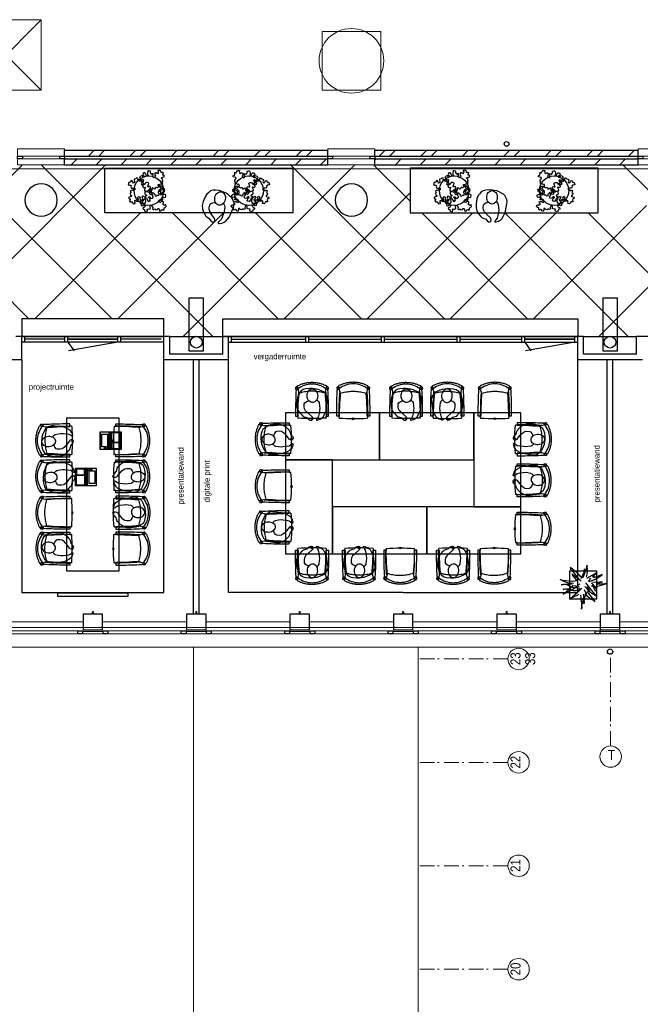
# Model space of a CAD drawing. Header units: millimetres. Extents: x -75976 to 232306, y 42824 to 140527.
# Tile 82 of 199: x 172987 to 183547, y 74742 to 91500. Entities that reach past the tile are written whole.
import ezdxf

# ---------------------------------------------------------------- set-up
doc = ezdxf.new("R2010")
doc.units = ezdxf.units.MM
doc.header["$LTSCALE"] = 400
doc.header["$PDMODE"] = 3
doc.header["$PDSIZE"] = 15
doc.linetypes.add('HIDDEN', pattern=[0.375, 0.25, -0.125])
doc.linetypes.add('STYLE_06', pattern=[1.041641, 0.625, -0.208282, 0.069427, -0.138931])
for name, color, linetype in [('-ve', 2, 'HIDDEN'), ('co1-1-n-1-0-8_ip0', 7, 'Continuous'), ('inlay', 6, 'Continuous'), ('inr', 4, 'Continuous'), ('plant', 114, 'Continuous'), ('plat', 5, 'Continuous'), ('symbol', 1, 'Continuous'), ('timmerwerk-ge', 150, 'Continuous'), ('verlichting', 2, 'Continuous')]:
    doc.layers.add(name, color=color, linetype=linetype)
for name, color, linetype, lineweight in [('Buitenkozijnen', 140, 'Continuous', 15), ('mat-baksteen', 5, 'Continuous', 25), ('mat-beton (ihwg)', 5, 'Continuous', 25), ('mat-kalkzandsteen', 5, 'Continuous', 25), ('None', 7, 'Continuous', 9)]:
    doc.layers.add(name, color=color, linetype=linetype, lineweight=lineweight)
doc.styles.add('Arial Narrow', font='ARIALN.TTF', dxfattribs={"height": 222.25})
doc.styles.add('s100', font='stylu.ttf', dxfattribs={"height": 100})

# ---------------------------------------------------------------- blocks, each defined once
blk = doc.blocks.new('Kolom 280x320')
at = {"layer": 'mat-beton (ihwg)', "lineweight": 25}
blk.add_lwpolyline([(-300, 160), (-20, 160), (-20, -160), (-300, -160)], close=True, dxfattribs=at)
at = {"layer": 'None', "color": 92, "linetype": 'Continuous', "lineweight": 5}
blk.add_point((0, 0), dxfattribs=at)
blk = doc.blocks.new('Kolom O 550')
at = {"layer": 'mat-beton (ihwg)', "lineweight": 25}
blk.add_circle((0, 0), 275, dxfattribs=at)
blk = doc.blocks.new('Gevelpui best 1410 (2D)')
at = {"layer": 'Buitenkozijnen', "lineweight": 15}
for p, q in [((-260, 0), (-260, -1410)), ((-260, 0), (-210, 0)), ((-210, 0), (-210, -1410)), ((-260, -1410), (-210, -1410))]:
    blk.add_line(p, q, dxfattribs=at)
at = {"layer": 'Buitenkozijnen', "color": 92, "lineweight": 25}
for points in [[(-260, 0), (-210, 0), (-210, -80), (-260, -80)], [(-260, -1330), (-210, -1330), (-210, -1410), (-260, -1410)]]:
    blk.add_lwpolyline(points, close=True, dxfattribs=at)
at = {"layer": 'None', "color": 43, "linetype": 'Continuous', "lineweight": 9}
blk.add_line((-410, 15), (-410, -1425), dxfattribs=at)
blk = doc.blocks.new('Gevelpui best 800')
at = {"layer": 'Buitenkozijnen', "color": 43, "linetype": 'Continuous', "lineweight": 9}
blk.add_lwpolyline([(-400, 270), (400, 270), (400, 0), (-400, 0)], close=True, dxfattribs=at)
at = {"layer": 'Buitenkozijnen', "color": 140, "linetype": 'Continuous', "lineweight": 15}
blk.add_lwpolyline([(-400, 150), (400, 150), (400, 100), (-400, 100)], close=True, dxfattribs=at)
at = {"layer": 'Buitenkozijnen', "color": 92, "linetype": 'Continuous', "lineweight": 25}
for points in [[(-400, 150), (-320, 150), (-320, 100), (-400, 100)], [(320, 150), (400, 150), (400, 100), (320, 100)]]:
    blk.add_lwpolyline(points, close=True, dxfattribs=at)
blk = doc.blocks.new('*X990')
at = {"layer": 'None', "lineweight": 9}
for p, q in [((4173, 2900), (4273, 3000)), ((4597, 2900), (4697, 3000)), ((5021, 2900), (5121, 3000)), ((5446, 2900), (5546, 3000)), ((5870, 2900), (5970, 3000)), ((6294, 2900), (6394, 3000)), ((6718, 2900), (6818, 3000)), ((7143, 2900), (7243, 3000)), ((7567, 2900), (7667, 3000)), ((7991, 2900), (8091, 3000)), ((8415, 2900), (8515, 3000))]:
    blk.add_line(p, q, dxfattribs=at)
blk = doc.blocks.new('*X991')
at = {"layer": 'None', "lineweight": 9}
for p, q in [((4464, 3050), (4564, 3150)), ((4641, 3050), (4741, 3150)), ((5171, 3050), (5271, 3150)), ((5348, 3050), (5448, 3150)), ((5878, 3050), (5978, 3150)), ((6055, 3050), (6155, 3150)), ((6586, 3050), (6686, 3150)), ((6762, 3050), (6862, 3150)), ((7293, 3050), (7393, 3150)), ((7469, 3050), (7569, 3150)), ((8000, 3050), (8100, 3150)), ((8176, 3050), (8276, 3150))]:
    blk.add_line(p, q, dxfattribs=at)
blk = doc.blocks.new('*X992')
at = {"layer": 'None', "lineweight": 9}
for p, q in [((9341, 2977), (9364, 3000)), ((9688, 2900), (9788, 3000)), ((10112, 2900), (10212, 3000)), ((10537, 2900), (10637, 3000)), ((10961, 2900), (11061, 3000)), ((11385, 2900), (11485, 3000)), ((11810, 2900), (11910, 3000)), ((12234, 2900), (12334, 3000)), ((12658, 2900), (12758, 3000)), ((13082, 2900), (13182, 3000)), ((13507, 2900), (13607, 3000))]:
    blk.add_line(p, q, dxfattribs=at)
blk = doc.blocks.new('*X993')
at = {"layer": 'None', "lineweight": 9}
for p, q in [((9414, 3050), (9514, 3150)), ((9590, 3050), (9690, 3150)), ((10121, 3050), (10221, 3150)), ((10297, 3050), (10397, 3150)), ((10828, 3050), (10928, 3150)), ((11005, 3050), (11105, 3150)), ((11535, 3050), (11635, 3150)), ((11712, 3050), (11812, 3150)), ((12242, 3050), (12342, 3150)), ((12419, 3050), (12519, 3150)), ((12949, 3050), (13049, 3150)), ((13126, 3050), (13226, 3150)), ((13657, 3050), (13757, 3150))]:
    blk.add_line(p, q, dxfattribs=at)
blk = doc.blocks.new('HWA')
at = {"layer": 'None', "color": 92, "linetype": 'Continuous', "lineweight": 25}
blk.add_circle((0, -74), 40, dxfattribs=at)
blk = doc.blocks.new('*U1078')
at = {"layer": 'None', "color": 140, "linetype": 'Continuous', "lineweight": 15}
for p, q in [((2461.059, 5370), (3661.059, 4170)), ((3661.059, 5370), (2461.059, 4170))]:
    blk.add_line(p, q, dxfattribs=at)
blk.add_lwpolyline([(2461.059, 5370), (3661.059, 5370), (3661.059, 4170), (2461.059, 4170)], close=True, dxfattribs=at)
blk = doc.blocks.new('boom nieuw 01')
at = {"layer": 'plant', "extrusion": (0, -4.44089e-16, -1)}
for p, q in [((-574, 694), (-627, 737)), ((-627, 737), (-616, 698)), ((-574, 694), (-627, 737)), ((-627, 737), (-616, 698)), ((-285, 709), (-298, 670)), ((-285, 665), (-285, 709)), ((-238, 749), (-257, 677)), ((-238, 749), (-257, 677)), ((-225, 789), (-238, 749)), ((-225, 789), (-238, 749)), ((-225, 745), (-225, 789)), ((-225, 745), (-225, 789)), ((-219, 696), (-225, 745)), ((-219, 696), (-225, 745)), ((-616, 698), (-564, 639)), ((-616, 698), (-564, 639)), ((-531, 541), (-584, 584)), ((-584, 584), (-573, 545)), ((-531, 541), (-584, 584)), ((-584, 584), (-573, 545)), ((-519, 654), (-574, 694)), ((-519, 654), (-574, 694)), ((-573, 545), (-520, 486)), ((-573, 545), (-520, 486)), ((-564, 639), (-510, 574)), ((-564, 639), (-510, 574)), ((-476, 501), (-531, 541)), ((-476, 501), (-531, 541)), ((-520, 486), (-467, 421)), ((-520, 486), (-467, 421)), ((-467, 618), (-519, 654)), ((-467, 618), (-519, 654)), ((-510, 574), (-463, 510)), ((-510, 574), (-463, 510)), ((-424, 465), (-476, 501)), ((-424, 465), (-476, 501)), ((-412, 565), (-467, 618)), ((-412, 565), (-467, 618)), ((-463, 510), (-423, 466)), ((-463, 510), (-423, 466)), ((-423, 466), (-397, 444)), ((-423, 466), (-397, 444)), ((-369, 511), (-412, 565)), ((-369, 511), (-412, 565)), ((-344, 540), (-368, 472)), ((-316, 598), (-344, 540)), ((-308, 551), (-333, 488)), ((-308, 551), (-333, 488)), ((-298, 670), (-316, 598)), ((-284, 619), (-308, 551)), ((-284, 619), (-308, 551)), ((-279, 616), (-285, 665)), ((-257, 677), (-284, 619)), ((-257, 677), (-284, 619)), ((-243, 519), (-227, 576)), ((-243, 519), (-227, 576)), ((-187, 511), (-234, 479)), ((-187, 511), (-234, 479)), ((-227, 576), (-219, 630)), ((-227, 576), (-219, 630)), ((-219, 630), (-219, 696)), ((-219, 630), (-219, 696)), ((-119, 548), (-187, 511)), ((-167, 460), (-136, 488)), ((-167, 460), (-136, 488)), ((-55, 579), (-119, 548)), ((-55, 579), (-119, 548)), ((-101, 524), (-55, 560)), ((-101, 524), (-55, 560)), ((-95, 500), (-50, 537)), ((-4, 517), (-70, 496)), ((-4, 517), (-70, 496)), ((9, 617), (-55, 579)), ((9, 617), (-55, 579)), ((-55, 560), (-36, 579)), ((-55, 560), (-36, 579)), ((-36, 579), (9, 617)), ((-36, 579), (9, 617)), ((-25, 464), (20, 490)), ((-25, 464), (20, 490)), ((73, 551), (-4, 517)), ((73, 551), (-4, 517)), ((20, 490), (61, 517)), ((20, 490), (61, 517)), ((61, 517), (92, 539)), ((61, 517), (92, 539)), ((126, 569), (73, 551)), ((126, 569), (73, 551)), ((92, 539), (126, 569)), ((92, 539), (126, 569)), ((-831, 440), (-863, 451)), ((-863, 451), (-808, 440)), ((-831, 440), (-863, 451)), ((-863, 451), (-808, 440)), ((-838, 331), (-790, 339)), ((-838, 331), (-790, 339)), ((-787, 335), (-838, 331)), ((-787, 335), (-838, 331)), ((-793, 417), (-831, 440)), ((-793, 417), (-831, 440)), ((-808, 440), (-733, 432)), ((-808, 440), (-733, 432)), ((-751, 400), (-793, 417)), ((-751, 400), (-793, 417)), ((-790, 339), (-724, 343)), ((-790, 339), (-724, 343)), ((-737, 335), (-787, 335)), ((-737, 335), (-787, 335)), ((-690, 378), (-751, 400)), ((-690, 378), (-751, 400)), ((-746, 230), (-680, 234)), ((-746, 230), (-680, 234)), ((-691, 320), (-737, 335)), ((-733, 432), (-646, 419)), ((-733, 432), (-646, 419)), ((-724, 343), (-665, 349)), ((-724, 343), (-665, 349)), ((-636, 315), (-691, 320)), ((-636, 315), (-691, 320)), ((-601, 365), (-690, 378)), ((-601, 365), (-690, 378)), ((-642, 298), (-680, 321)), ((-642, 298), (-680, 321)), ((-680, 234), (-621, 240)), ((-680, 234), (-621, 240)), ((-665, 349), (-613, 352)), ((-665, 349), (-613, 352)), ((-604, 263), (-648, 228)), ((-604, 263), (-648, 228)), ((-646, 419), (-567, 415)), ((-646, 419), (-567, 415)), ((-601, 281), (-642, 298)), ((-601, 281), (-642, 298)), ((-613, 352), (-578, 349)), ((-613, 352), (-578, 349)), ((-553, 314), (-604, 263)), ((-553, 314), (-604, 263)), ((-547, 362), (-601, 365)), ((-547, 362), (-601, 365)), ((-540, 259), (-601, 281)), ((-540, 259), (-601, 281)), ((-583, 313), (-496, 300)), ((-583, 313), (-496, 300)), ((-568, 225), (-511, 263)), ((-568, 225), (-511, 263)), ((-567, 415), (-510, 423)), ((-567, 415), (-510, 423)), ((-451, 246), (-540, 259)), ((-451, 246), (-540, 259)), ((-511, 263), (-472, 292)), ((-511, 263), (-472, 292)), ((-510, 423), (-451, 434)), ((-510, 423), (-451, 434)), ((-496, 300), (-417, 296)), ((-496, 300), (-417, 296)), ((-472, 292), (-455, 309)), ((-472, 292), (-455, 309)), ((-397, 243), (-451, 246)), ((-397, 243), (-451, 246)), ((-398, 347), (-436, 328)), ((-398, 347), (-436, 328)), ((-369, 412), (-424, 465)), ((-369, 412), (-424, 465)), ((-354, 238), (-392, 219)), ((-354, 238), (-392, 219)), ((-281, 288), (-232, 238)), ((-281, 288), (-232, 238)), ((-231, 344), (-254, 371)), ((-231, 344), (-254, 371)), ((-194, 216), (-242, 260)), ((-194, 216), (-242, 260)), ((-233, 285), (-204, 233)), ((-233, 285), (-204, 233)), ((-232, 238), (-199, 194)), ((-232, 238), (-199, 194)), ((-192, 292), (-231, 344)), ((-192, 292), (-231, 344)), ((-195, 409), (-161, 444)), ((-151, 244), (-192, 292)), ((-151, 244), (-192, 292)), ((-170, 410), (-128, 424)), ((-170, 410), (-128, 424)), ((-33, 98), (-151, 244)), ((-33, 98), (-151, 244)), ((-128, 424), (-78, 443)), ((-128, 424), (-78, 443)), ((-127, 307), (-59, 290)), ((-127, 307), (-59, 290)), ((-105, 362), (-122, 364)), ((-105, 362), (-122, 364)), ((-113, 330), (-85, 277)), ((-113, 330), (-85, 277)), ((-83, 336), (-105, 362)), ((-83, 336), (-105, 362)), ((-15, 385), (-100, 387)), ((-15, 385), (-100, 387)), ((-85, 277), (-56, 224)), ((-85, 277), (-56, 224)), ((-43, 284), (-83, 336)), ((-43, 284), (-83, 336)), ((-78, 443), (-25, 464)), ((-78, 443), (-25, 464)), ((-59, 290), (16, 294)), ((-59, 290), (16, 294)), ((-3, 235), (-43, 284)), ((-3, 235), (-43, 284)), ((69, 341), (-16, 343)), ((69, 341), (-16, 343)), ((71, 388), (-15, 385)), ((71, 388), (-15, 385)), ((-5, 354), (51, 371)), ((-5, 354), (51, 371)), ((16, 294), (79, 310)), ((16, 294), (79, 310)), ((51, 371), (104, 389)), ((51, 371), (104, 389)), ((154, 344), (69, 341)), ((154, 344), (69, 341)), ((140, 402), (71, 388)), ((140, 402), (71, 388)), ((79, 310), (135, 327)), ((79, 310), (135, 327)), ((104, 389), (140, 402)), ((104, 389), (140, 402)), ((135, 327), (188, 345)), ((135, 327), (188, 345)), ((224, 359), (154, 344)), ((224, 359), (154, 344)), ((188, 345), (224, 359)), ((188, 345), (224, 359)), ((-748, 141), (-796, 107)), ((-748, 141), (-796, 107)), ((-796, 107), (-737, 139)), ((-796, 107), (-737, 139)), ((-794, 221), (-746, 230)), ((-794, 221), (-746, 230)), ((-743, 226), (-794, 221)), ((-743, 226), (-794, 221)), ((-722, 163), (-748, 141)), ((-722, 163), (-748, 141)), ((-694, 225), (-743, 226)), ((-694, 225), (-743, 226)), ((-737, 139), (-688, 167)), ((-737, 139), (-688, 167)), ((-686, 193), (-722, 163)), ((-686, 193), (-722, 163)), ((-647, 211), (-694, 225)), ((-647, 211), (-694, 225)), ((-688, 167), (-620, 196)), ((-688, 167), (-620, 196)), ((-648, 228), (-686, 193)), ((-648, 228), (-686, 193)), ((-592, 206), (-647, 211)), ((-592, 206), (-647, 211)), ((-597, 22), (-646, -12)), ((-597, 22), (-646, -12)), ((-646, -12), (-586, 20)), ((-646, -12), (-586, 20)), ((-620, 196), (-568, 225)), ((-620, 196), (-568, 225)), ((-572, 44), (-597, 22)), ((-572, 44), (-597, 22)), ((-549, 186), (-592, 206)), ((-549, 186), (-592, 206)), ((-586, 20), (-537, 48)), ((-586, 20), (-537, 48)), ((-535, 74), (-572, 44)), ((-535, 74), (-572, 44)), ((-496, 183), (-549, 186)), ((-496, 183), (-549, 186)), ((-537, 48), (-469, 77)), ((-537, 48), (-469, 77)), ((-497, 109), (-535, 74)), ((-497, 109), (-535, 74)), ((-454, 144), (-497, 109)), ((-454, 144), (-497, 109)), ((-392, 219), (-496, 183)), ((-392, 219), (-496, 183)), ((-469, 77), (-417, 106)), ((-469, 77), (-417, 106)), ((-403, 195), (-454, 144)), ((-403, 195), (-454, 144)), ((-369, 232), (-403, 195)), ((-369, 232), (-403, 195)), ((-380, 87), (-378, 37)), ((-380, 87), (-378, 37)), ((-378, 37), (-372, -25)), ((-378, 37), (-372, -25)), ((-317, 95), (-308, 24)), ((-317, 95), (-308, 24)), ((-317, -32), (-303, 34)), ((-317, -32), (-303, 34)), ((-308, 24), (-304, -32)), ((-308, 24), (-304, -32)), ((-303, 34), (-304, 107)), ((-303, 34), (-304, 107)), ((-297, 215), (-269, 162)), ((-297, 215), (-269, 162)), ((-293, -58), (-278, 12)), ((-293, -58), (-278, 12)), ((-278, 12), (-263, 89)), ((-278, 12), (-263, 89)), ((-269, 162), (-239, 109)), ((-269, 162), (-239, 109)), ((-267, 114), (-235, 70)), ((-267, 114), (-235, 70)), ((-263, 89), (-248, 155)), ((-263, 89), (-248, 155)), ((-235, 70), (-173, 19)), ((-235, 70), (-173, 19)), ((-186, 120), (-227, 169)), ((-186, 120), (-227, 169)), ((-204, 233), (-174, 186)), ((-204, 233), (-174, 186)), ((-199, 194), (-138, 143)), ((-199, 194), (-138, 143)), ((-174, 186), (-194, 216)), ((-174, 186), (-194, 216)), ((-69, -25), (-186, 120)), ((-69, -25), (-186, 120)), ((-173, 19), (-128, -8)), ((-173, 19), (-128, -8)), ((-138, 143), (-93, 116)), ((-138, 143), (-93, 116)), ((-93, 116), (-36, 86)), ((-93, 116), (-36, 86)), ((-56, 224), (-25, 178)), ((-56, 224), (-25, 178)), ((-25, 178), (-46, 207)), ((-25, 178), (-46, 207)), ((-36, 86), (2, 56)), ((-36, 86), (2, 56)), ((2, 56), (-33, 98)), ((2, 56), (-33, 98)), ((-372, -25), (-363, -96)), ((-372, -25), (-363, -96)), ((-363, -96), (-359, -152)), ((-363, -96), (-359, -152)), ((-359, -152), (-354, -201)), ((-359, -152), (-354, -201)), ((-358, -244), (-348, -178)), ((-358, -244), (-348, -178)), ((-354, -201), (-358, -244)), ((-354, -201), (-358, -244)), ((-348, -178), (-333, -108)), ((-348, -178), (-333, -108)), ((-333, -108), (-317, -32)), ((-333, -108), (-317, -32)), ((-304, -32), (-299, -81)), ((-304, -32), (-299, -81)), ((-303, -124), (-293, -58)), ((-303, -124), (-293, -58)), ((-299, -81), (-303, -124)), ((-299, -81), (-303, -124)), ((-128, -8), (-72, -38)), ((-128, -8), (-72, -38)), ((-72, -38), (-33, -68)), ((-72, -38), (-33, -68)), ((-33, -68), (-69, -25)), ((-33, -68), (-69, -25))]:
    blk.add_line(p, q, dxfattribs=at)
at = {"layer": 'timmerwerk-ge', "linetype": 'Continuous', "extrusion": (0, -4.44089e-16, -1)}
for p, q in [((0, 647), (-647, 647)), ((-647, 647), (-647, 0)), ((0, 0), (0, 647)), ((-647, 0), (0, 0))]:
    blk.add_line(p, q, dxfattribs=at)
blk = doc.blocks.new('SYMB-PS01_B2')
blk.add_lwpolyline([(59, 67), (70, 78), (86, 97), (96, 116), (98, 170), (99, 217), (92, 251), (81, 303), (67, 349), (45, 376), (34, 388), (27, 400), (26, 410), (36, 414), (52, 410), (91, 400), (122, 385), (148, 360), (173, 323), (197, 279), (212, 232), (226, 169), (242, 111), (247, 76), (244, 36), (229, 2), (211, -32), (190, -56), (158, -74), (117, -98), (79, -116), (3, -132), (-47, -138), (-107, -136), (-154, -127), (-189, -110), (-215, -78), (-241, -46), (-264, 7), (-282, 88), (-285, 159), (-274, 212), (-246, 263), (-209, 308), (-193, 329), (-157, 347), (-131, 355), (-98, 391), (-80, 403), (-61, 408), (-47, 402), (-35, 389), (-34, 373), (-37, 352), (-46, 340), (-99, 287), (-128, 256), (-144, 235), (-162, 201), (-165, 167), (-158, 117), (-147, 99), (-118, 82), (-93, 74), (-75, 68)])
blk.add_lwpolyline([(-98, -12, 0.078796), (-90, -57, 0.088041), (-69, -93, 0.105312), (-38, -117, 0.121926), (-4, -125, 0.121926), (29, -115, 0.105312), (58, -89, 0.088041), (77, -52, 0.078796), (83, -7, 0.078796), (74, 38, 0.088041), (54, 74, 0.105312), (23, 98, 0.121926), (-11, 105, 0.121926), (-44, 96, 0.105312), (-74, 70, 0.088041), (-92, 33, 0.078796)], format="xyb", close=True)
blk = doc.blocks.new('deur 10')
at = {"layer": 'plat'}
for p, q in [((-475, -50), (-475, 50)), ((-425, -50), (-425, 50)), ((425, 0), (-425, 0)), ((-425, 0), (425, 0)), ((425, 0), (-425, 0)), ((425, 0), (-425, 0)), ((425, -50), (425, 50)), ((475, -50), (475, 50)), ((-425, -50), (-320, -197)), ((425, -50), (-414, -194))]:
    blk.add_line(p, q, dxfattribs=at)
blk = doc.blocks.new('lantarenpaal')
at = {"layer": 'verlichting'}
blk.add_lwpolyline([(125, -150), (125, 750), (-125, 750), (-125, -150)], close=True, dxfattribs=at)
blk.add_circle((0, 0), 100, dxfattribs=at)
blk = doc.blocks.new('SYMB-BM02_B2')
at = {"layer": 'plant'}
blk.add_lwpolyline([(98, 356), (66, 371), (46, 367), (23, 344), (26, 317), (5, 314), (-27, 337), (-68, 353), (-84, 340), (-93, 315), (-77, 290), (-84, 262), (-106, 274), (-134, 301), (-166, 298), (-190, 273), (-184, 246), (-181, 209), (-209, 214), (-256, 237), (-302, 241), (-315, 221), (-325, 198), (-329, 157), (-315, 134), (-286, 119), (-263, 95), (-270, 73), (-298, 80), (-306, 68), (-307, 29), (-341, 38), (-375, 66), (-406, 70), (-427, 48), (-413, 13), (-402, -28), (-381, -27), (-361, -62), (-377, -76), (-407, -84), (-423, -126), (-448, -119), (-475, -126), (-482, -158), (-448, -194), (-447, -249), (-411, -258), (-363, -237), (-327, -242), (-307, -272), (-338, -303), (-366, -308), (-398, -333), (-381, -365), (-338, -377), (-336, -406), (-332, -436), (-252, -458), (-234, -418), (-243, -383), (-220, -358), (-184, -372), (-140, -344), (-141, -283), (-132, -230), (-84, -233), (-86, -271), (-59, -312), (-68, -354), (-36, -386), (7, -361), (39, -388), (98, -377), (116, -344), (153, -351), (160, -393), (171, -436), (193, -440), (228, -426), (230, -390), (275, -385), (300, -408), (328, -386), (326, -329), (369, -315), (403, -276), (387, -222), (366, -221), (339, -240), (312, -226), (275, -205), (309, -165), (312, -121), (278, -112), (241, -110), (205, -137), (171, -126), (146, -92), (166, -59), (184, -44), (228, -57), (285, -55), (282, -25), (255, -2), (285, 14), (305, 34), (353, 32), (371, 38), (382, 84), (382, 111), (350, 130), (317, 139), (248, 136), (232, 114), (194, 121), (209, 166), (266, 187), (314, 230), (310, 274), (271, 296), (232, 280), (187, 233), (150, 251), (176, 290), (219, 319), (203, 365), (155, 404), (121, 376), (98, 356)], dxfattribs=at)
blk = doc.blocks.new('co1-1-n-1-0-8_b2')
at = {"linetype": 'Continuous'}
for p, q in [((-241, -40), (-241, -12)), ((241, -12), (241, -40)), ((-271, -489), (-271, -489)), ((-241, -513), (-225, -438)), ((-225, -438), (-224, -432)), ((224, -432), (225, -438)), ((225, -438), (241, -513)), ((271, -489), (271, -489)), ((-276, -536), (-277, -515)), ((-250, -554), (-241, -513)), ((241, -513), (250, -554)), ((249, -542), (249, -542)), ((276, -536), (277, -515))]:
    blk.add_line(p, q, dxfattribs=at)
at = {"linetype": 'Continuous', "flags": 128}
for points in [[(-271, -489), (-273, -444), (-275, -398), (-277, -352), (-278, -306), (-279, -260), (-280, -213), (-281, -167), (-281, -121), (-281, -74), (-281, -42, -0.413754), (-279, -40), (-241, -40, -0.411281), (-239, -42), (-238, -118), (-236, -181), (-234, -244), (-230, -307), (-226, -368), (-221, -429)], [(221, -429), (224, -387), (229, -324), (233, -261), (236, -198), (237, -135), (239, -42, -0.410009), (241, -40), (279, -40, -0.413754), (281, -42), (281, -74), (281, -121), (281, -167), (280, -213), (279, -260), (278, -306), (277, -352), (275, -398), (273, -444), (271, -489)]]:
    blk.add_lwpolyline(points, format="xyb", dxfattribs=at)
for points in [[(-231, -465), (-233, -434), (-236, -396), (-238, -357), (-240, -319), (-242, -285), (-243, -250), (-244, -216), (-245, -181), (-245, -147), (-246, -112), (-246, -77), (-246, -42)], [(231, -465), (233, -434), (236, -396), (238, -357), (240, -319), (242, -285), (243, -250), (244, -216), (245, -181), (245, -147), (246, -112), (246, -77), (246, -42)], [(-271, -488), (-272, -491), (-273, -496), (-274, -500), (-274, -501), (-274, -503), (-275, -504), (-275, -505), (-275, -507), (-276, -510), (-276, -512), (-277, -514)], [(-269, -491), (-263, -494), (-247, -499), (-238, -501)], [(0, -465), (-18, -465), (-36, -465), (-59, -463), (-82, -461), (-106, -458), (-129, -454), (-152, -450), (-175, -444), (-198, -438), (-221, -431)], [(221, -431), (198, -438), (175, -444), (152, -450), (129, -454), (106, -458), (83, -461), (60, -463), (36, -465), (18, -465), (0, -465)], [(238, -501), (241, -500), (255, -496), (269, -492), (269, -491)], [(277, -514), (276, -512), (276, -509), (275, -507), (275, -505), (274, -504), (274, -502), (274, -501), (273, -497), (272, -494), (271, -488)], [(-277, -514), (-277, -514), (-277, -515)], [(-252, -543), (-266, -540), (-275, -538)], [(-249, -557), (-242, -561), (-231, -566), (-221, -571), (-210, -576), (-198, -581), (-186, -585), (-173, -590), (-161, -594), (-149, -598), (-136, -601), (-123, -604), (-111, -607), (-98, -610), (-85, -612), (-73, -614), (-60, -615), (-47, -617), (-34, -618), (-23, -618), (-11, -619), (0, -619)], [(0, -619), (8, -619), (20, -618), (31, -618), (43, -617), (56, -616), (69, -614), (82, -612), (94, -610), (107, -608), (120, -605), (132, -602), (145, -599), (157, -595), (170, -591), (182, -587), (194, -582), (206, -577), (218, -572), (228, -567), (239, -562), (249, -557)], [(252, -543), (266, -540), (275, -538)], [(277, -514), (277, -514), (277, -515)]]:
    blk.add_lwpolyline(points, dxfattribs=at)
blk.add_arc((0, -2996), 2996, 85.4335, 94.5665)
at = {"linetype": 'Continuous'}
for centre, radius, start, end in [((-238, -12), 2.5, 94.5665, 179.4807), ((238, -12), 2.5, 0.5193, 85.4335), ((-269, -489), 2.5, 182.8058, 251.2127), ((269, -489), 2.5, 288.7873, 357.1942), ((-274, -536), 2.02, 180.4977, 256.3076), ((-251, -541), 2.06, 259.0773, 349.1575), ((-248, -555), 2.5, 167.791, 242.1608), ((0, -201), 391, 232.6355, 269.9709), ((0, -201), 391, 270.0307, 307.3629), ((251, -541), 2.06, 190.8425, 280.9227), ((248, -555), 2.5, 297.8392, 12.209), ((274, -536), 2.02, 283.6924, 359.5023)]:
    blk.add_arc(centre, radius, start, end, dxfattribs=at)
for points, knots in [([(-265, -493), (-265, -494), (-266, -495), (-266, -498), (-266, -499), (-267, -501), (-267, -503), (-268, -506), (-269, -508), (-269, -512), (-270, -514), (-271, -518), (-272, -520), (-272, -524), (-273, -526), (-274, -529), (-274, -530), (-275, -533), (-275, -535), (-275, -536)], [0, 0, 0, 0, 0.1046264, 0.1046264, 0.2041971, 0.2041971, 0.3037678, 0.3037678, 0.4397222, 0.4397222, 0.5756766, 0.5756766, 0.7177927, 0.7177927, 0.8100398, 0.8100398, 0.902287, 0.902287, 0.9702722, 0.9702722, 0.9702722, 0.9702722]), ([(-240, -501), (-240, -501), (-241, -504), (-242, -510), (-244, -519), (-247, -530), (-248, -537), (-249, -541)], [0, 0, 0, 0, 0.035243, 0.2774915, 0.5197864, 0.7622544, 1, 1, 1, 1]), ([(240, -501), (240, -501), (241, -504), (242, -510), (244, -519), (247, -530), (248, -537), (249, -541)], [0, 0, 0, 0, 0.034208, 0.276552, 0.518943, 0.761507, 1, 1, 1, 1]), ([(265, -493), (265, -494), (266, -495), (266, -498), (266, -499), (267, -501), (267, -503), (268, -506), (269, -508), (269, -512), (270, -514), (271, -518), (272, -520), (272, -524), (273, -526), (274, -529), (274, -530), (275, -533), (275, -535), (275, -536)], [0, 0, 0, 0, 0.1047297, 0.1047297, 0.2042741, 0.2042741, 0.3038185, 0.3038185, 0.4398435, 0.4398435, 0.5758684, 0.5758684, 0.7177557, 0.7177557, 0.8100315, 0.8100315, 0.9023074, 0.9023074, 0.9702936, 0.9702936, 0.9702936, 0.9702936])]:
    blk.add_open_spline(points, degree=3, knots=knots, dxfattribs=at)
at = {"layer": 'co1-1-n-1-0-8_ip0'}
blk.add_point((0, 0), dxfattribs=at)
blk = doc.blocks.new('symb-LPTP_b2')
for p, q in [((150, 0), (-150, 0)), ((-150, 0), (-150, -155)), ((150, -155), (150, 0)), ((150, -5), (-150, -5)), ((150, -155), (-150, -155)), ((150, -160), (-150, -160)), ((-150, -160), (-150, -355)), ((-110, -25), (-110, -129)), ((110, -25), (-110, -25)), ((110, -129), (-110, -129)), ((110, -129), (110, -25)), ((150, -355), (150, -160)), ((-150, -355), (150, -355))]:
    blk.add_line(p, q)
for points in [[(-130, -158, 10, 10, 0), (-111, -158, 10, 10, 0)], [(130, -158, 10, 10, 0), (111, -158, 10, 10, 0)]]:
    blk.add_lwpolyline(points, format="xyseb")
for points in [[(126, -70), (134, -70), (134, -92), (126, -92)], [(128, -72), (132, -72), (132, -90), (128, -90)], [(-135, -175), (135, -175), (135, -189), (-135, -189)], [(32, -199), (-135, -199), (-135, -340), (32, -340)], [(42, -199), (135, -199), (135, -340), (42, -340)]]:
    blk.add_lwpolyline(points, close=True)
for radius in [12.6, 7.57]:
    blk.add_circle((130, -124), radius)

msp = doc.modelspace()

# ---------------------------------------------------------------- linework, layer by layer
at = {"linetype": 'Continuous', "lineweight": 0}
msp.add_lwpolyline([(168764.86587, 81154.32264), (190880.03821, 81154.32264), (190880.03821, 88962.80534), (168764.86587, 88962.80534)], close=True, dxfattribs=at)
at = {"layer": 'Buitenkozijnen', "color": 43, "linetype": 'Continuous', "lineweight": 9, "flags": 128}
msp.add_lwpolyline([(191161.85564, 81049.97757), (191161.85564, 80819.97757), (169126.85564, 80819.97757), (169126.85564, 80840.0182)], dxfattribs=at)
at = {"layer": 'Buitenkozijnen', "lineweight": 15}
for points in [[(174406.85564, 81049.97757), (174406.85564, 81090.0182), (174056.85564, 81090.0182), (174056.85564, 81049.97757)], [(176166.85564, 81049.97757), (176166.85564, 81090.0182), (175816.85564, 81090.0182), (175816.85564, 81049.97757)], [(177926.85564, 81049.97757), (177926.85564, 81090.0182), (177576.85564, 81090.0182), (177576.85564, 81049.97757)], [(179686.85564, 81049.97757), (179686.85564, 81090.0182), (179336.85564, 81090.0182), (179336.85564, 81049.97757)], [(181446.85564, 81049.97757), (181446.85564, 81090.0182), (181096.85564, 81090.0182), (181096.85564, 81049.97757)], [(183206.85564, 81049.97757), (183206.85564, 81090.0182), (182856.85564, 81090.0182), (182856.85564, 81049.97757)]]:
    msp.add_lwpolyline(points, close=True, dxfattribs=at)
at = {"layer": 'inlay'}
for p, q in [((171828.24386, 86410.0182), (174448.24386, 89030.0182)), ((172615.01212, 88611.00002), (173034.0303, 89030.0182)), ((173352.09964, 89030.0182), (176272.09964, 86110.0182)), ((175770.88455, 86110.0182), (178690.88455, 89030.0182)), ((177594.74033, 89030.0182), (180214.74033, 86410.0182)), ((179008.95389, 89030.0182), (179629.4139, 88409.5582)), ((183251.59458, 89030.0182), (183689.61927, 88591.99351)), ((177485.09811, 86410.0182), (179629.4139, 88554.33399)), ((182841.95236, 86110.0182), (185361.95236, 88630.0182)), ((171123.67252, 88430.0182), (173143.67252, 86410.0182)), ((172537.88608, 88430.0182), (174557.88608, 86410.0182)), ((181727.7388, 86410.0182), (183653.50509, 88335.78449)), ((173242.45742, 86410.0182), (175042.68105, 88210.24183)), ((174656.67099, 86410.0182), (176456.89461, 88210.24183)), ((175586.08958, 88210.24183), (177386.31321, 86410.0182)), ((177000.30314, 88210.24183), (178800.52677, 86410.0182)), ((178899.31167, 86410.0182), (180699.5353, 88210.24183)), ((179828.73027, 88210.24183), (181628.95389, 86410.0182)), ((180313.52524, 86410.0182), (182113.74886, 88210.24183)), ((181242.94383, 88210.24183), (183343.16745, 86110.0182)), ((182657.15739, 88210.24183), (184457.38102, 86410.0182)), ((175441.85564, 86110.0182), (175441.85564, 86410.0182)), ((175541.85564, 86110.0182), (176441.85564, 86110.0182)), ((182581.85564, 86110.0182), (183481.85564, 86110.0182)), ((173021.85564, 85710.0182), (173021.85564, 81749.97757)), ((175441.85564, 81749.97757), (175441.85564, 85710.0182)), ((175441.85564, 81749.97757), (175441.85564, 85710.0182)), ((176541.85564, 81749.97757), (176541.85564, 85710.0182)), ((182481.85564, 81749.97757), (182481.85564, 85710.0182)), ((173021.85564, 81749.97757), (175441.85564, 81749.97757)), ((179511.85564, 81749.97757), (176541.85564, 81749.97757)), ((179511.85564, 81749.97757), (182481.85564, 81749.97757))]:
    msp.add_line(p, q, dxfattribs=at)
for points in [[(173021.85564, 86110.0182), (175441.85564, 86110.0182), (175441.85564, 86410.0182), (173021.85564, 86410.0182)], [(176441.85564, 86410.0182), (182481.85564, 86410.0182), (182481.85564, 86110.0182), (176441.85564, 86110.0182)]]:
    msp.add_lwpolyline(points, close=True, dxfattribs=at)
at = {"layer": 'inr'}
for points in [[(174681.85564, 82118.80451), (174681.85564, 84718.80451), (173781.85564, 84718.80451), (173781.85564, 82118.80451)], [(174681.85564, 82118.80451), (174681.85564, 84718.80451), (173781.85564, 84718.80451), (173781.85564, 82118.80451)], [(173631.85564, 81690.0182), (174831.85564, 81690.0182), (174831.85564, 81740.0182), (173631.85564, 81740.0182)]]:
    msp.add_lwpolyline(points, close=True, dxfattribs=at)
at = {"layer": 'mat-baksteen', "lineweight": 25}
for p, q in [((173751.85564, 89280.0182), (178231.85564, 89280.0182)), ((173751.85564, 89180.0182), (173751.85564, 89280.0182)), ((173751.85564, 89180.0182), (178231.85564, 89180.0182)), ((178231.85564, 89180.0182), (178231.85564, 89280.0182)), ((179031.85564, 89280.0182), (183511.85564, 89280.0182)), ((179031.85564, 89180.0182), (179031.85564, 89280.0182)), ((179031.85564, 89180.0182), (183511.85564, 89180.0182)), ((183511.85564, 89180.0182), (183511.85564, 89280.0182))]:
    msp.add_line(p, q, dxfattribs=at)
at = {"layer": 'mat-kalkzandsteen', "lineweight": 25}
for p, q in [((173751.85564, 89130.0182), (178231.85564, 89130.0182)), ((173751.85564, 89030.0182), (173751.85564, 89130.0182)), ((173751.85564, 89030.0182), (178231.85564, 89030.0182)), ((178231.85564, 89030.0182), (178231.85564, 89130.0182)), ((179031.85564, 89130.0182), (183511.85564, 89130.0182)), ((179031.85564, 89030.0182), (179031.85564, 89130.0182)), ((179031.85564, 89030.0182), (183511.85564, 89030.0182)), ((183511.85564, 89030.0182), (183511.85564, 89130.0182))]:
    msp.add_line(p, q, dxfattribs=at)
at = {"layer": 'None', "color": 7, "linetype": 'STYLE_06', "lineweight": 9}
for p, q in [((181293.04902, 80620.0182), (179793.04902, 80620.0182)), ((181293.04902, 80620.0182), (179793.04902, 80620.0182)), ((183041.85564, 79140.97805), (183041.85564, 80640.97805)), ((181293.04902, 78860.0182), (179793.04902, 78860.0182)), ((181293.04902, 77100.0182), (179793.04902, 77100.0182)), ((181293.04902, 75340.0182), (179793.04902, 75340.0182))]:
    msp.add_line(p, q, dxfattribs=at)
at = {"layer": 'None', "color": 8, "linetype": 'Continuous', "lineweight": 5}
msp.add_lwpolyline([(178131.85527, 91300.0182), (179131.85527, 91300.0182), (179131.85527, 90300.0182), (178131.85527, 90300.0182)], close=True, dxfattribs=at)
at = {"layer": 'None', "color": 43, "linetype": 'Continuous', "lineweight": 9}
msp.add_lwpolyline([(175941.85564, 80819.97757), (179765.8369, 80819.97757), (179765.8369, 64560.0182), (175941.85564, 64560.0182)], close=True, dxfattribs=at)
at = {"layer": 'None', "color": 140, "linetype": 'Continuous', "lineweight": 15}
msp.add_circle((178631.85527, 90800.0182), 550, dxfattribs=at)
at = {"layer": 'None', "color": 43, "linetype": 'Continuous', "lineweight": 9}
for centre in [(181475.65544, 80620.0182), (181475.65544, 80620.0182), (183041.85564, 78958.37163), (181475.65544, 78860.0182), (181475.65544, 77100.0182), (181475.65544, 75340.0182)]:
    msp.add_circle(centre, 182.60642, dxfattribs=at)
at = {"layer": 'None', "color": 92, "linetype": 'Continuous', "lineweight": 25}
msp.add_circle((183031.85564, 80745.0182), 45, dxfattribs=at)
at = {"layer": 'plat'}
for p, q in [((175541.85564, 86110.0182), (172921.85564, 86110.0182)), ((173021.85564, 85710.0182), (173021.85564, 86110.0182)), ((175441.85564, 86010.0182), (173021.85564, 86010.0182)), ((173071.85564, 86010.0182), (173071.85564, 86110.0182)), ((173756.85564, 86060.0182), (173071.85564, 86060.0182)), ((175391.85564, 86060.0182), (174706.85564, 86060.0182)), ((175441.85564, 85710.0182), (175441.85564, 86110.0182)), ((175541.85564, 85810.0182), (175541.85564, 86110.0182)), ((176441.85564, 85810.0182), (176441.85564, 86110.0182)), ((176441.85564, 85810.0182), (176441.85564, 86110.0182)), ((176441.85564, 86110.0182), (182481.85564, 86110.0182)), ((176541.85564, 85710.0182), (176541.85564, 86110.0182)), ((176541.85564, 85710.0182), (176541.85564, 86110.0182)), ((176541.85564, 86010.0182), (182481.85564, 86010.0182)), ((176591.85564, 86010.0182), (176591.85564, 86110.0182)), ((176591.85564, 86060.0182), (177852.73064, 86060.0182)), ((177852.73064, 86110.0182), (177852.73064, 86010.0182)), ((177902.73064, 86110.0182), (177902.73064, 86010.0182)), ((177902.73064, 86060.0182), (179138.60564, 86060.0182)), ((179138.60564, 86110.0182), (179138.60564, 86010.0182)), ((179188.60564, 86110.0182), (179188.60564, 86010.0182)), ((179188.60564, 86060.0182), (180424.48064, 86060.0182)), ((180424.48064, 86110.0182), (180424.48064, 86010.0182)), ((180474.48064, 86110.0182), (180474.48064, 86010.0182)), ((180474.48064, 86060.0182), (181531.85564, 86060.0182)), ((182481.85564, 85710.0182), (182481.85564, 86110.0182)), ((182581.85564, 86110.0182), (182481.85564, 86110.0182)), ((182581.85564, 85810.0182), (182581.85564, 86110.0182)), ((186871.85564, 86110.0182), (183481.85564, 86110.0182)), ((183481.85564, 85810.0182), (183481.85564, 86110.0182)), ((176441.85564, 85810.0182), (175541.85564, 85810.0182)), ((176441.85564, 85810.0182), (176078.11021, 85810.0182)), ((183481.85564, 85810.0182), (182581.85564, 85810.0182)), ((173021.85564, 85710.0182), (171921.85564, 85710.0182)), ((176541.85564, 85710.0182), (175441.85564, 85710.0182)), ((175941.85564, 81390.0182), (175941.85564, 85710.0182)), ((176541.85564, 85710.0182), (176041.85564, 85710.0182)), ((176041.85564, 81390.0182), (176041.85564, 85710.0182)), ((176541.85564, 85710.0182), (176078.11021, 85710.0182)), ((183581.85564, 85710.0182), (182481.85564, 85710.0182)), ((183185.35564, 85710.0182), (182685.35564, 85710.0182)), ((182981.85564, 81390.0182), (182981.85564, 85710.0182)), ((183081.85564, 81390.0182), (183081.85564, 85710.0182))]:
    msp.add_line(p, q, dxfattribs=at)
at = {"layer": 'timmerwerk-ge'}
for points in [[(177634.29737, 88210.24183), (174434.29737, 88210.24183), (174434.29737, 88970.24183), (177634.29737, 88970.24183)], [(179629.4139, 88210.24183), (182829.4139, 88210.24183), (182829.4139, 88970.24183), (179629.4139, 88970.24183)], [(177511.85564, 84010.0182), (179111.85564, 84010.0182), (179111.85564, 84810.0182), (177511.85564, 84810.0182)], [(179111.85564, 84010.0182), (180711.85564, 84010.0182), (180711.85564, 84810.0182), (179111.85564, 84810.0182)], [(180711.85564, 84810.0182), (180711.85564, 83210.0182), (181511.85564, 83210.0182), (181511.85564, 84810.0182)], [(178311.85564, 82410.0182), (178311.85564, 84010.0182), (177511.85564, 84010.0182), (177511.85564, 82410.0182)], [(179911.85564, 83210.0182), (178311.85564, 83210.0182), (178311.85564, 82410.0182), (179911.85564, 82410.0182)], [(181511.85564, 83210.0182), (179911.85564, 83210.0182), (179911.85564, 82410.0182), (181511.85564, 82410.0182)]]:
    msp.add_lwpolyline(points, close=True, dxfattribs=at)
for centre in [(175184.29737, 88590.24183), (176884.29737, 88590.24183), (180379.4139, 88590.24183), (182079.4139, 88590.24183)]:
    msp.add_circle(centre, 250, dxfattribs=at)

# ---------------------------------------------------------------- block references
at = {"layer": '-ve', "xscale": 0.72, "yscale": 0.72, "zscale": 0.72}
msp.add_blockref('boom nieuw 01', (182805.13201, 81645.90876), dxfattribs=at)
at = {"layer": 'Buitenkozijnen', "color": 7}
for p in [(173351.85564, 89030.0182), (178631.85564, 89030.0182), (183911.85564, 89030.0182)]:
    msp.add_blockref('Gevelpui best 800', p, dxfattribs=at)
at = {"layer": 'Buitenkozijnen', "color": 7, "rotation": 270}
for p in [(174056.85564, 80840.0182), (175816.85564, 80840.0182), (177576.85564, 80840.0182), (179336.85564, 80840.0182), (181096.85564, 80840.0182), (182856.85564, 80840.0182), (184616.85564, 80840.0182)]:
    msp.add_blockref('Gevelpui best 1410 (2D)', p, dxfattribs=at)
at = {"layer": 'inlay'}
for name, p in [('lantarenpaal', (175991.85564, 86011.65814)), ('lantarenpaal', (183031.85564, 86011.65814)), ('deur 10', (174231.85564, 86060.0182)), ('deur 10', (182006.85564, 86060.0182))]:
    msp.add_blockref(name, p, dxfattribs=at)
at = {"layer": 'inr', "xscale": -1}
for name, p, rotation in [('co1-1-n-1-0-8_b2', (177961.85564, 84710.0182), 180.0895042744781), ('co1-1-n-1-0-8_b2', (179561.85564, 84710.0182), 180.0895042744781), ('co1-1-n-1-0-8_b2', (181411.85564, 84360.0182), 90.08950427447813), ('co1-1-n-1-0-8_b2', (173881.85564, 84338.84507), 270.0895042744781), ('co1-1-n-1-0-8_b2', (173881.85564, 84338.84507), 270.0895042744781), ('symb-LPTP_b2', (174356.68454, 84337.76256), 90), ('symb-LPTP_b2', (174356.68454, 84337.76256), 90), ('co1-1-n-1-0-8_b2', (173881.85564, 83728.80951), 270.0895042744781), ('co1-1-n-1-0-8_b2', (173881.85564, 83728.80951), 270.0895042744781), ('symb-LPTP_b2', (174290.76843, 83714.57054), 270), ('symb-LPTP_b2', (174290.76843, 83714.57054), 270), ('co1-1-n-1-0-8_b2', (174581.85564, 83108.79951), 90.08950427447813), ('co1-1-n-1-0-8_b2', (174581.85564, 83108.79951), 90.08950427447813), ('co1-1-n-1-0-8_b2', (177611.85564, 82860.0182), 270.0895042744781), ('co1-1-n-1-0-8_b2', (174581.85564, 82498.76396), 90.08950427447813), ('co1-1-n-1-0-8_b2', (174581.85564, 82498.76396), 90.08950427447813), ('co1-1-n-1-0-8_b2', (179461.85564, 82510.0182), 0.08950427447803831), ('co1-1-n-1-0-8_b2', (181061.85564, 82510.0182), 0.08950427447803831)]:
    msp.add_blockref(name, p, dxfattribs=dict(at, rotation=rotation))
at = {"layer": 'inr'}
for p, rotation in [((178661.85564, 84710.0182), 179.9104957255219), ((180261.85564, 84710.0182), 179.9104957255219), ((181069.82512, 84710.0182), 179.9104957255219), ((177611.85564, 84360.0182), 269.9104957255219), ((174581.85564, 84338.84507), 89.91049572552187), ((174581.85564, 84338.84507), 89.91049572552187), ((174581.85564, 83728.80951), 89.91049572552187), ((174581.85564, 83728.80951), 89.91049572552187), ((177611.85564, 83560.0182), 269.9104957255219), ((181411.85564, 83660.0182), 89.91049572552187), ((173881.85564, 83108.79951), 269.9104957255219), ((173881.85564, 83108.79951), 269.9104957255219), ((181411.85564, 82835.88544), 89.91049572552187), ((173881.85564, 82498.76396), 269.9104957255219), ((173881.85564, 82498.76396), 269.9104957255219), ((177961.85564, 82510.0182), 359.9104957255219), ((178761.85564, 82510.0182), 359.9104957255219), ((180361.85564, 82510.0182), 359.9104957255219)]:
    msp.add_blockref('co1-1-n-1-0-8_b2', p, dxfattribs=dict(at, rotation=rotation))
at = {"layer": 'mat-baksteen'}
for name in ['*X991', '*X993']:
    msp.add_blockref(name, (169690.79627, 86130.0182), dxfattribs=at)
at = {"layer": 'mat-baksteen', "color": 7, "rotation": 90}
for p in [(174231.85564, 81410.0182), (175991.85564, 81410.0182), (177751.85564, 81410.0182), (179511.85564, 81410.0182), (181271.85564, 81410.0182), (183031.85564, 81410.0182)]:
    msp.add_blockref('Kolom 280x320', p, dxfattribs=at)
at = {"layer": 'mat-beton (ihwg)', "color": 7}
msp.add_blockref('HWA', (181270.79627, 89460.0182), dxfattribs=at)
at = {"layer": 'mat-beton (ihwg)', "color": 7, "xscale": -1, "rotation": 270}
for p in [(173351.85564, 88430.0182), (178631.85564, 88430.0182)]:
    msp.add_blockref('Kolom O 550', p, dxfattribs=at)
at = {"layer": 'mat-kalkzandsteen'}
for name in ['*X990', '*X992']:
    msp.add_blockref(name, (169690.79627, 86130.0182), dxfattribs=at)
at = {"layer": 'None', "color": 7}
msp.add_blockref('*U1078', (169690.79627, 86130.0182), dxfattribs=at)
at = {"layer": 'plat', "rotation": 90}
for p in [(181271.85564, 81410.0182), (183031.85564, 81410.0182)]:
    msp.add_blockref('Kolom 280x320', p, dxfattribs=at)
at = {"layer": 'symbol', "yscale": 0.5, "zscale": 0.5}
for p, xscale, rotation in [((175228.68281, 88738.06459), 0.5, 90.00000000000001), ((176839.91193, 88738.06459), -0.5, 270), ((180423.79934, 88738.06459), 0.5, 89.99999999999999), ((182035.02846, 88738.06459), -0.5, 270), ((175061.47049, 88564.78239), 0.5, 270), ((177007.12426, 88564.78239), -0.5, 90), ((180256.58702, 88564.78239), 0.5, 270), ((182202.24078, 88564.78239), -0.5, 90)]:
    msp.add_blockref('SYMB-BM02_B2', p, dxfattribs=dict(at, xscale=xscale, rotation=rotation))
for p, xscale in [((175280.0403, 88460.05119), 0.5), ((176788.55444, 88460.05119), -0.5), ((180475.15683, 88460.05119), 0.5), ((181983.67097, 88460.05119), -0.5)]:
    msp.add_blockref('SYMB-BM02_B2', p, dxfattribs=dict(at, xscale=xscale))
at = {"layer": 'symbol', "xscale": -1}
for p, rotation in [((176401.98324, 88446.28515), 170.2972375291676), ((181031.30029, 88467.62078), 181.8823920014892), ((177975.46474, 85091.72414), 184.8969682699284), ((179575.46474, 85091.72414), 184.8969682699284), ((173488.58249, 84330.15529), 278.0314977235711), ((173488.58249, 84330.15529), 278.0314977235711), ((181793.56158, 84346.4091), 94.89696826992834), ((173515.72256, 83718.13416), 278.0314977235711), ((173515.72256, 83718.13416), 278.0314977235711), ((174992.33057, 83713.46921), 94.89696826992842), ((174992.33057, 83713.46921), 94.89696826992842), ((177230.1497, 82873.62731), 274.8969682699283)]:
    msp.add_blockref('SYMB-PS01_B2', p, dxfattribs=dict(at, rotation=rotation))
at = {"layer": 'symbol'}
for p, rotation in [((180248.24653, 85091.72414), 175.1030317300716), ((177230.1497, 84346.4091), 265.1030317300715), ((181793.56158, 83673.62731), 85.10303173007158), ((174992.33057, 83124.13981), 85.10303173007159), ((174992.33057, 83124.13981), 85.10303173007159), ((173488.58249, 82507.45374), 261.9685022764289), ((173488.58249, 82507.45374), 261.9685022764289), ((177975.46474, 82128.31226), 355.1030317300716), ((178775.46474, 82128.31226), 355.1030317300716), ((180375.46474, 82128.31226), 355.1030317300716)]:
    msp.add_blockref('SYMB-PS01_B2', p, dxfattribs=dict(at, rotation=rotation))

# ---------------------------------------------------------------- texts
at = {"layer": 'None', "color": 8, "char_height": 169.333333, "attachment_point": 1, "rotation": 90, "style": 'Arial Narrow'}
for s, insert in [('23', (181338.64636, 80516.01589)), ('33', (181588.41302, 80516.01589)), ('22', (181338.64636, 78756.01589)), ('21', (181338.64636, 76996.01589)), ('20', (181338.64636, 75236.01589))]:
    msp.add_mtext(s, dxfattribs=dict(at, insert=insert))
at = {"layer": 'None', "color": 8, "insert": (182995.2794, 79071.12922), "char_height": 169.33333, "attachment_point": 1, "style": 'Arial Narrow'}
msp.add_mtext('T', dxfattribs=at)
at = {"layer": 'plat', "style": 's100'}
for s, p in [('vergaderruimte', (176968.33813, 85719.3183)), ('projectruimte', (173141.59948, 85201.36525))]:
    msp.add_text(s, height=99.4152297, dxfattribs=at).set_placement(p)
for s, p in [('presentatiewand', (175776.68305, 83247.80165)), ('presentatiewand', (182855.86589, 83283.32997)), ('digitale print', (176221.69633, 83283.32997))]:
    msp.add_text(s, height=99.4152297, rotation=90, dxfattribs=at).set_placement(p)

doc.saveas('drawing.dxf')
